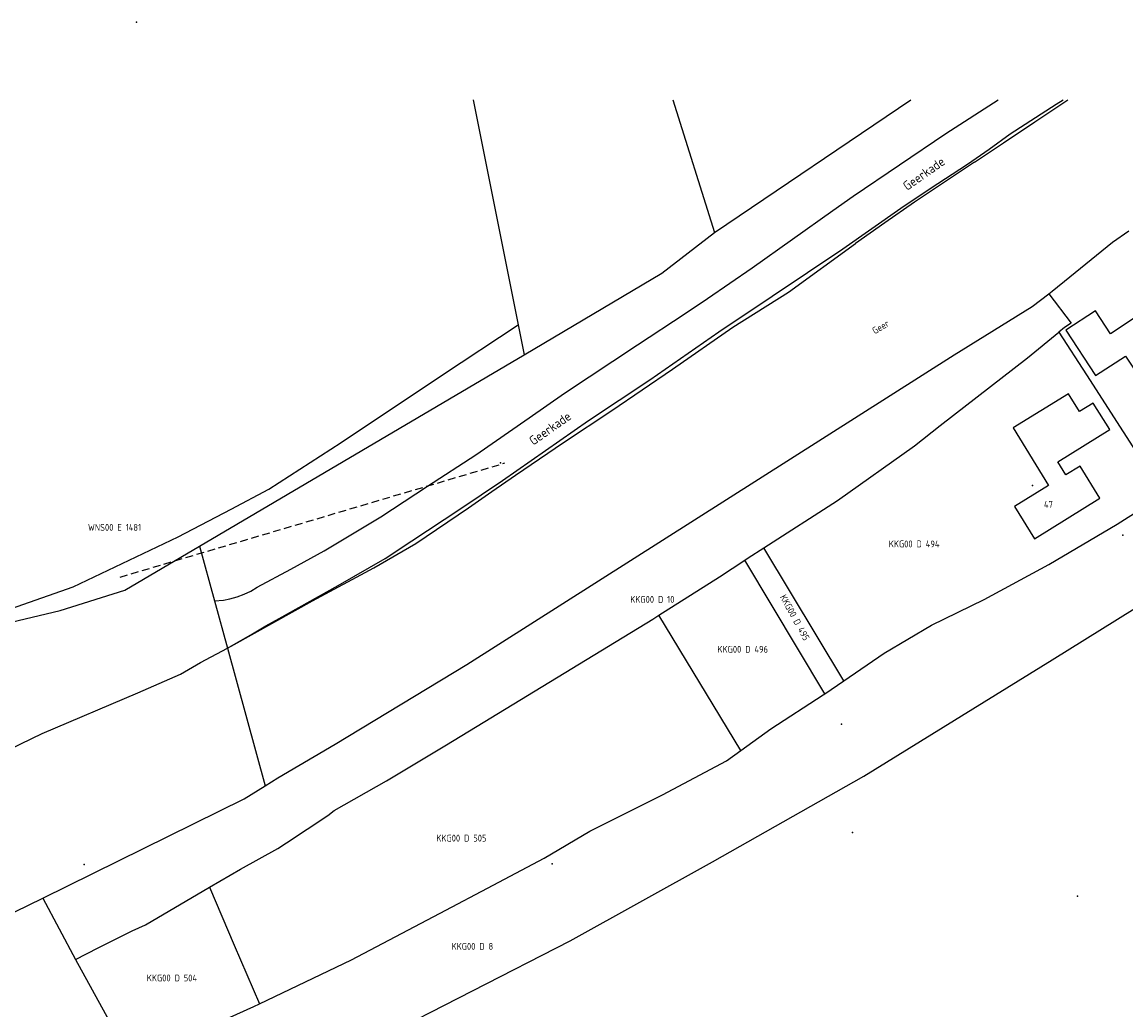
# Model space of a CAD drawing. Extents: x 122000 to 123017, y 463500 to 464011.
# Tile 7 of 13: x 122410 to 122555, y 463880 to 464010. Entities that reach past the tile are written whole.
import ezdxf
from ezdxf.enums import TextEntityAlignment as Align

# ---------------------------------------------------------------- set-up
doc = ezdxf.new("R2010")
doc.units = 0
doc.header["$LTSCALE"] = 4
doc.linetypes.add('STIPPELFIJN', pattern=[0.375, 0.25, -0.125])
doc.layers.get('0').update_dxf_attribs({"linetype": 'CONTINUOUS'})
for name, color, linetype in [('BIJPIJL', 8, 'STIPPELFIJN'), ('BOUWT01', 1, 'CONTINUOUS'), ('G01', 3, 'CONTINUOUS'), ('G04', 7, 'CONTINUOUS'), ('TEK-D01', 7, 'CONTINUOUS'), ('TEK-D02', 7, 'CONTINUOUS'), ('TEK-D06', 7, 'CONTINUOUS'), ('TEK-D07', 7, 'CONTINUOUS')]:
    doc.layers.add(name, color=color, linetype=linetype)
doc.styles.add('ISO', font='ISO')
doc.styles.get("Standard").update_dxf_attribs({"font": 'ISO'})
doc.styles.add('Watergangnaam', font='iso.shx', dxfattribs={"oblique": 13.5, "height": 1.25})

# ---------------------------------------------------------------- blocks, each defined once
blk = doc.blocks.new('PERC')
at = {"color": 0}
blk.add_point((50, 15), dxfattribs=at)
at = {"color": 0, "style": 'ISO'}
blk.add_attdef('PERC', (50.6, 15), '', height=0.9, dxfattribs=at)

msp = doc.modelspace()

# ---------------------------------------------------------------- linework, layer by layer
at = {"layer": 'BIJPIJL', "linetype": 'STIPPELFIJN'}
msp.add_line((122422.605, 463937.225), (122473.205, 463952.225), dxfattribs=at)
at = {"layer": 'BOUWT01'}
for points in [[(122552.852, 463969.238), (122550.871, 463972.251), (122546.988, 463969.698), (122550.895, 463963.719), (122554.829, 463966.29), (122557.745, 463961.828), (122561.877, 463964.528), (122561.602, 463964.946), (122565.788, 463967.681), (122560.916, 463975.084), (122556.763, 463972.351), (122557.022, 463971.958), (122552.852, 463969.238)], [(122552.757, 463956.613), (122550.592, 463960.113), (122548.762, 463958.981), (122547.311, 463961.327), (122540.048, 463956.834), (122544.719, 463949.283), (122540.217, 463946.498), (122542.85, 463942.242), (122551.471, 463947.576), (122548.858, 463951.801), (122547.002, 463950.653), (122545.928, 463952.388), (122552.757, 463956.613)]]:
    msp.add_lwpolyline(points, dxfattribs=at)
at = {"layer": 'G01'}
for points in [[(122435.005, 463934.106), (122436.186, 463934.167), (122437.032, 463934.342), (122437.973, 463934.615), (122438.889, 463934.963), (122439.774, 463935.384), (122440.621, 463935.877), (122445.05, 463938.255), (122449.422, 463940.659), (122456.868, 463945.164), (122463.022, 463949.19), (122469.355, 463953.279), (122476.393, 463958.144), (122481.018, 463961.396), (122490.626, 463967.782), (122496.906, 463971.874), (122499.862, 463973.855), (122505.717, 463977.88), (122516.317, 463985.457), (122518.99, 463987.326), (122531.206, 463995.577), (122538.088, 464000)], [(122436.708, 463927.884), (122440.017, 463929.764), (122441.739, 463930.785), (122443.49, 463931.781), (122451.281, 463936.118), (122457.462, 463939.682), (122460.976, 463941.982), (122467.26, 463946.137), (122472.895, 463949.932), (122484.207, 463957.812), (122492.265, 463963.168), (122501.328, 463969.484), (122508.373, 463974.175), (122517.639, 463980.39), (122525.261, 463985.754), (122529.139, 463988.336), (122534.054, 463991.552), (122536.88, 463993.513), (122539.66, 463995.539), (122545.712, 463999.409), (122546.644, 464000)], [(122469.044, 464000), (122474.957, 463970.387)], [(122495.286, 464000), (122500.765, 463982.535)], [(122500.765, 463982.535), (122526.612, 464000)], [(122534.951, 463991.798), (122538.801, 463994.325), (122542.888, 463997.093), (122547.236, 464000)], [(122434.821, 463867.517), (122438.63, 463868.578), (122443.823, 463870.575), (122456.074, 463876.2), (122481.795, 463889.361), (122500.491, 463899.745), (122520.42, 463911.016), (122545.188, 463926.337), (122562.363, 463937.011), (122586.777, 463951.961), (122613.979, 463968.258), (122639, 463981.377), (122650.832, 463987.555), (122657.26, 463990.69), (122659.271, 463991.844), (122661.048, 463992.101)], [(122534.951, 463991.798), (122531.001, 463989.179), (122527.077, 463986.521), (122523.18, 463983.824), (122519.31, 463981.088)], [(122475.742, 463966.455), (122493.848, 463977.215), (122500.765, 463982.535)], [(122436.708, 463927.884), (122437.594, 463928.353), (122447.912, 463934.082), (122455.977, 463938.425), (122461.491, 463941.619), (122468.422, 463946.312), (122471.495, 463948.474), (122474.581, 463950.617), (122480.894, 463954.912), (122487.261, 463959.128), (122495.245, 463964.579), (122503.196, 463970.078), (122510.486, 463974.714), (122519.31, 463981.088)], [(122544.725, 463974.481), (122547.693, 463970.64), (122546.786, 463970.03), (122546.069, 463969.441)], [(122365.977, 463927.071), (122372.464, 463927.099), (122376.744, 463927.13), (122386.365, 463928.303), (122395.919, 463929.743), (122403.261, 463931.338), (122416.416, 463935.937), (122430.212, 463942.499), (122437.206, 463946.167), (122442.161, 463948.775), (122451.653, 463954.94), (122465, 463963.83), (122474.957, 463970.387)], [(122474.957, 463970.387), (122475.742, 463966.455)], [(122507.262, 463941.076), (122516.944, 463947.286), (122527.072, 463954.503), (122530.446, 463957.147), (122541.931, 463966.041), (122546.069, 463969.441)], [(122546.069, 463969.441), (122549.689, 463963.828), (122559.35, 463948.81), (122559.751, 463947.989)], [(122433.037, 463941.296), (122475.742, 463966.455)], [(122517.758, 463923.57), (122523.083, 463927.214), (122529.317, 463930.9), (122536.248, 463934.254), (122544.741, 463938.867), (122553.715, 463944.176), (122559.751, 463947.989)], [(122369.033, 463921.934), (122414.702, 463932.824), (122423.185, 463935.495), (122433.037, 463941.296)], [(122433.037, 463941.296), (122435.005, 463934.106)], [(122504.74, 463939.447), (122505.211, 463939.761), (122507.262, 463941.076)], [(122517.758, 463923.57), (122507.262, 463941.076)], [(122493.459, 463932.205), (122501.419, 463937.233), (122504.74, 463939.447)], [(122515.278, 463921.873), (122504.74, 463939.447)], [(122435.005, 463934.106), (122436.708, 463927.884)], [(122434.336, 463896.437), (122435.685, 463897.235), (122438.412, 463898.803), (122443.334, 463901.516), (122444.46, 463902.239), (122449.911, 463905.85), (122450.739, 463906.511), (122457.617, 463910.429), (122465.501, 463915.129), (122492.648, 463931.693), (122493.459, 463932.205)], [(122504.214, 463914.39), (122493.459, 463932.205)], [(122305.763, 463865.597), (122322.901, 463873.958), (122332.871, 463878.58), (122339.342, 463881.29), (122347.531, 463884.978), (122359.042, 463890.417), (122365.035, 463893.197), (122377.966, 463899.836), (122387.633, 463904.965), (122392.143, 463907.02), (122393.746, 463907.627), (122394.575, 463908.027), (122395.408, 463908.418), (122403.773, 463912.519), (122412.316, 463916.627), (122424.895, 463922.006), (122430.547, 463924.435), (122433.146, 463926), (122436.708, 463927.884)], [(122436.708, 463927.884), (122441.664, 463909.776)], [(122515.278, 463921.873), (122517.758, 463923.57)], [(122504.214, 463914.39), (122508.164, 463917.242), (122515.056, 463921.721), (122515.278, 463921.873)], [(122440.916, 463881.08), (122453.009, 463886.882), (122465.444, 463893.379), (122470.895, 463896.274), (122478.382, 463900.222), (122484.39, 463903.785), (122493.908, 463908.563), (122502.325, 463913.027), (122504.214, 463914.39)], [(122416.728, 463886.93), (122419.692, 463888.463), (122424.182, 463890.665), (122425.903, 463891.451), (122434.336, 463896.437)], [(122434.336, 463896.437), (122437.603, 463888.785), (122440.916, 463881.08)], [(122412.419, 463894.963), (122416.728, 463886.93)], [(122416.728, 463886.93), (122423.278, 463874.937)], [(122423.278, 463874.937), (122428.687, 463876.181), (122432.095, 463877.071), (122440.153, 463880.714), (122440.916, 463881.08)]]:
    msp.add_lwpolyline(points, dxfattribs=at)
at = {"layer": 'G04'}
for points in [[(122544.725, 463974.481), (122545.202, 463974.84), (122547.511, 463976.721), (122553.123, 463981.27), (122555.285, 463982.782)], [(122441.664, 463909.776), (122443.337, 463910.82), (122450.879, 463915.245), (122468.209, 463925.726), (122532.292, 463966.44), (122542.534, 463972.832), (122544.725, 463974.481)], [(122412.419, 463894.963), (122438.892, 463908.047), (122441.664, 463909.776)], [(122323.26, 463852.76), (122344.497, 463862.303), (122377.531, 463877.957), (122412.419, 463894.963)]]:
    msp.add_lwpolyline(points, dxfattribs=at)

# ---------------------------------------------------------------- block references
at = {"layer": 'TEK-D01'}
ref = msp.add_blockref('PERC', (122374.751, 463995.229), dxfattribs=at)
ref.add_attrib('PERC', 'WNS00 E 758', dxfattribs={"layer": '0', "color": 0, "height": 0.9, "style": 'ISO'}).set_placement((122374.751, 463995.229), align=Align.MIDDLE)
ref = msp.add_blockref('PERC', (122527.029, 463941.581), dxfattribs=at)
ref.add_attrib('PERC', 'KKG00 D 494', dxfattribs={"layer": '0', "color": 0, "height": 0.9, "style": 'ISO'}).set_placement((122527.029, 463941.581), align=Align.MIDDLE)
ref = msp.add_blockref('PERC', (122422.605, 463937.225), dxfattribs=at)
ref.add_attrib('PERC', 'WNS00 E 1481', dxfattribs={"layer": '0', "color": 0, "height": 0.9, "style": 'ISO'}).set_placement((122421.85, 463943.754), align=Align.MIDDLE)
ref = msp.add_blockref('PERC', (122492.595, 463934.278), dxfattribs=at)
ref.add_attrib('PERC', 'KKG00 D 10', dxfattribs={"layer": '0', "color": 0, "height": 0.9, "style": 'ISO'}).set_placement((122492.595, 463934.278), align=Align.MIDDLE)
ref = msp.add_blockref('PERC', (122504.484, 463927.72), dxfattribs=at)
ref.add_attrib('PERC', 'KKG00 D 496', dxfattribs={"layer": '0', "color": 0, "height": 0.9, "style": 'ISO'}).set_placement((122504.484, 463927.72), align=Align.MIDDLE)
ref = msp.add_blockref('PERC', (122511.331, 463931.895), dxfattribs=dict(at, rotation=298.6975561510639))
ref.add_attrib('PERC', 'KKG00 D 495', dxfattribs={"layer": '0', "color": 0, "height": 0.9, "rotation": 298.69756, "style": 'ISO'}).set_placement((122511.331, 463931.895), align=Align.MIDDLE)
ref = msp.add_blockref('PERC', (122467.476, 463902.874), dxfattribs=at)
ref.add_attrib('PERC', 'KKG00 D 505', dxfattribs={"layer": '0', "color": 0, "height": 0.9, "style": 'ISO'}).set_placement((122467.476, 463902.874), align=Align.MIDDLE)
ref = msp.add_blockref('PERC', (122468.924, 463888.637), dxfattribs=at)
ref.add_attrib('PERC', 'KKG00 D 8', dxfattribs={"layer": '0', "color": 0, "height": 0.9, "style": 'ISO'}).set_placement((122468.924, 463888.637), align=Align.MIDDLE)
ref = msp.add_blockref('PERC', (122367.86, 463884.412), dxfattribs=at)
ref.add_attrib('PERC', 'WNS00 E 729', dxfattribs={"layer": '0', "color": 0, "height": 0.9, "style": 'ISO'}).set_placement((122367.86, 463884.412), align=Align.MIDDLE)
ref = msp.add_blockref('PERC', (122429.402, 463884.481), dxfattribs=at)
ref.add_attrib('PERC', 'KKG00 D 504', dxfattribs={"layer": '0', "color": 0, "height": 0.9, "style": 'ISO'}).set_placement((122429.402, 463884.481), align=Align.MIDDLE)

# ---------------------------------------------------------------- texts
at = {"layer": 'TEK-D02', "style": 'ISO'}
msp.add_text('47', height=0.9, dxfattribs=at).set_placement((122544.097, 463946.051), align=Align.BOTTOM_LEFT)
at = {"layer": 'TEK-D06'}
for p in [(122526.308, 463987.717), (122477.138, 463954.204)]:
    msp.add_text('Geerkade', height=1.2, rotation=35.10469, dxfattribs=at).set_placement(p, align=Align.BOTTOM_LEFT)
at = {"layer": 'TEK-D07', "style": 'Watergangnaam'}
msp.add_text('Geer', height=0.9, rotation=30.87529, dxfattribs=at).set_placement((122521.991, 463968.902), align=Align.BOTTOM_LEFT)

doc.saveas('drawing.dxf')
